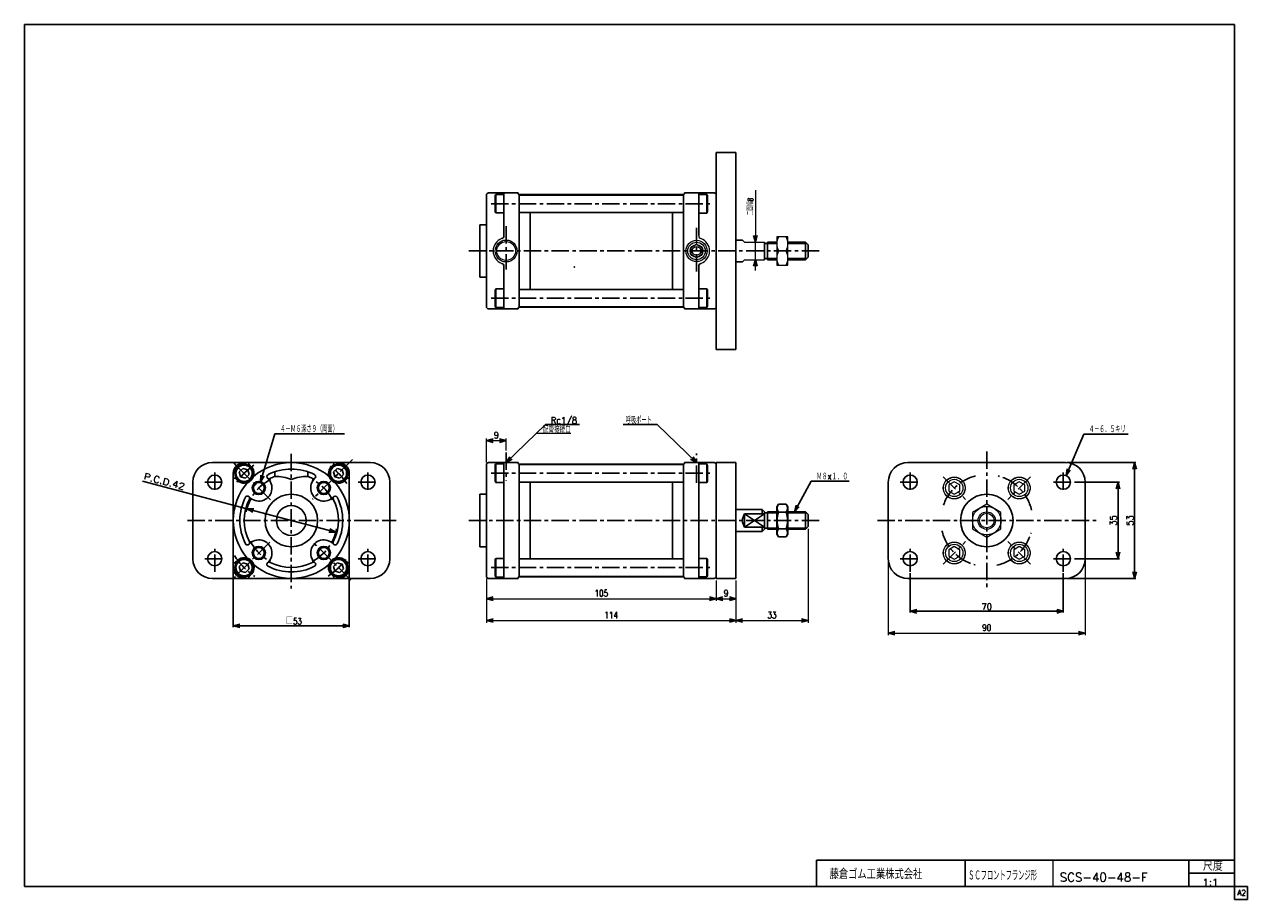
# Model space of a CAD drawing. Header units: millimetres. Extents: x -272 to 287, y -200 to 200.
import ezdxf
from ezdxf.enums import TextEntityAlignment as Align

# ---------------------------------------------------------------- set-up
doc = ezdxf.new("R2010")
doc.units = ezdxf.units.MM
doc.header["$LTSCALE"] = 0.25
doc.header["$PDSIZE"] = 1
doc.linetypes.add('CENTER', pattern=[50.8, 31.75, -6.35, 6.35, -6.35])
doc.linetypes.add('DASHED', pattern=[19.05, 12.7, -6.35])
for name, color, linetype in [('Layer0001', 7, 'Continuous'), ('Layer0016', 7, 'Continuous'), ('ZUWAKU', 7, 'Continuous')]:
    doc.layers.add(name, color=color, linetype=linetype)
doc.styles.add('FdaStyle0', font='txt.shx', dxfattribs={"width": 0.8, "bigfont": 'bigfont'})
doc.dimstyles.new('DaDimRotatedStyle', dxfattribs={"dimtxt": 3, "dimasz": 3.000002, "dimexe": 1, "dimexo": 1, "dimgap": 1, "dimtad": 3, "dimdsep": 46, "dimtxsty": 'FdaStyle0', "dimblk1": 'OPEN30', "dimblk2": 'OPEN30', "dimsah": 1, "dimcen": 0.09, "dimclrd": 4, "dimclre": 4, "dimclrt": 4, "dimadec": 0, "dimazin": 2, "dimtfac": 1, "dimtdec": 4, "dimtmove": 0, "dimatfit": 0, "dimfxl": 1, "dimarcsym": 0})

# ---------------------------------------------------------------- blocks, each defined once
blk = doc.blocks.new('_OPEN30')
at = {"color": 0, "linetype": 'ByBlock', "lineweight": -2}
for p, q in [((-1, 0.267949), (0, 0)), ((0, 0), (-1, -0.267949)), ((0, 0), (-1, 0))]:
    blk.add_line(p, q, dxfattribs=at)
blk = doc.blocks.new('DC_GROUP_Φ40_1')
at = {"color": 4, "linetype": 'Continuous', "lineweight": 25}
for p, q in [((72.59, -19.22), (71.86, -20.48)), ((71.86, -32.98), (71.86, -20.48)), ((71.86, -32.98), (71.86, -20.48)), ((72.59, -19.22), (76.14, -19.22)), ((76.14, -19.22), (76.86, -20.48)), ((76.86, -32.98), (76.86, -20.48)), ((72.59, -22.98), (76.14, -22.98)), ((72.59, -34.24), (71.86, -32.98)), ((72.59, -30.48), (76.14, -30.48)), ((76.14, -34.24), (76.86, -32.98)), ((72.59, -34.24), (76.14, -34.24))]:
    blk.add_line(p, q, dxfattribs=at)
for centre, radius, start, end in [((75.33, -21.1), 3.32, 145.6111, 214.3889), ((73.4, -21.1), 3.32, 325.6111, 34.3889), ((84.43, -26.73), 12.42, 162.4111, 197.5889), ((64.3, -26.73), 12.42, 342.4111, 17.5889), ((75.33, -32.36), 3.32, 145.6111, 214.3889), ((73.4, -32.36), 3.32, 325.6111, 34.3889)]:
    blk.add_arc(centre, radius, start, end, dxfattribs=at)
blk = doc.blocks.new('DC_GROUP_Φ40_2')
at = {"color": 4, "linetype": 'Continuous', "lineweight": 13}
for p, q in [((76.86, 102.97), (71.86, 102.97)), ((71.86, 102.97), (71.86, 89.97)), ((76.86, 89.97), (76.86, 102.97)), ((72.58, 96.47), (76.14, 96.47)), ((71.86, 89.97), (76.86, 89.97))]:
    blk.add_line(p, q, dxfattribs=at)
for centre, start, end in [((79.5, 99.72), 154.8262, 205.1738), ((69.23, 99.72), 334.8262, 25.1738), ((79.5, 93.22), 154.8262, 205.1738), ((69.23, 93.22), 334.8262, 25.1738)]:
    blk.add_arc(centre, 7.64, start, end, dxfattribs=at)
blk = doc.blocks.new('*D3')
at = {"color": 4, "linetype": 'Continuous', "lineweight": 13}
for p, q in [((122.81, -45.23), (122.81, -79.23)), ((212.81, -45.23), (212.81, -79.23)), ((122.81, -78.23), (212.81, -78.23))]:
    blk.add_line(p, q, dxfattribs=at)
at = {"color": 4, "xscale": 3.000002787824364, "yscale": 2.999989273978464}
for p, rotation in [((122.81, -78.23), 180), ((212.81, -78.23), 360)]:
    blk.add_blockref('_OPEN30', p, dxfattribs=dict(at, rotation=rotation))
at = {"color": 4, "insert": (167.81, -77.23), "char_height": 3, "width": 9.75, "attachment_point": 8, "style": 'FdaStyle0'}
blk.add_mtext('\\T1.00;90', dxfattribs=at)
blk = doc.blocks.new('*D4')
at = {"color": 4, "linetype": 'Continuous', "lineweight": 13}
for p, q in [((-60.84, -0.23), (-60.84, 10.77)), ((-60.84, 9.77), (-51.84, 9.77)), ((-51.84, 5.31), (-51.84, 10.77))]:
    blk.add_line(p, q, dxfattribs=at)
at = {"color": 4, "xscale": 3.000002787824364, "yscale": 2.999989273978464}
for p, rotation in [((-60.84, 9.77), 180), ((-51.84, 9.77), 360)]:
    blk.add_blockref('_OPEN30', p, dxfattribs=dict(at, rotation=rotation))
at = {"color": 4, "insert": (-56.34, 10.77), "char_height": 3, "width": 7.5, "attachment_point": 8, "style": 'FdaStyle0'}
blk.add_mtext('\\T1.00;9', dxfattribs=at)
blk = doc.blocks.new('*D5')
at = {"color": 4, "linetype": 'Continuous', "lineweight": 13}
for p, q in [((-60.84, -53.23), (-60.84, -63.48)), ((44.16, -54.23), (44.16, -63.48)), ((-60.84, -62.48), (44.16, -62.48))]:
    blk.add_line(p, q, dxfattribs=at)
at = {"color": 4, "xscale": 3.000002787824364, "yscale": 2.999989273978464}
for p, rotation in [((-60.84, -62.48), 180), ((44.16, -62.48), 360)]:
    blk.add_blockref('_OPEN30', p, dxfattribs=dict(at, rotation=rotation))
at = {"color": 4, "insert": (-8.34, -61.48), "char_height": 3, "width": 15, "attachment_point": 8, "style": 'FdaStyle0'}
blk.add_mtext('\\T1.00;105', dxfattribs=at)
blk = doc.blocks.new('*D6')
at = {"color": 4, "linetype": 'Continuous', "lineweight": 13}
for p, q in [((44.16, -54.23), (44.16, -63.48)), ((53.16, -54.23), (53.16, -63.48)), ((44.16, -62.48), (53.16, -62.48))]:
    blk.add_line(p, q, dxfattribs=at)
at = {"color": 4, "xscale": 3.000002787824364, "yscale": 2.999989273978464}
for p, rotation in [((44.16, -62.48), 180), ((53.16, -62.48), 360)]:
    blk.add_blockref('_OPEN30', p, dxfattribs=dict(at, rotation=rotation))
at = {"color": 4, "insert": (48.66, -61.48), "char_height": 3, "width": 7.5, "attachment_point": 8, "style": 'FdaStyle0'}
blk.add_mtext('\\T1.00;9', dxfattribs=at)
blk = doc.blocks.new('*D7')
at = {"color": 4, "linetype": 'Continuous', "lineweight": 13}
for p, q in [((-60.84, -53.23), (-60.84, -73.48)), ((53.16, -54.23), (53.16, -73.48)), ((-60.84, -72.48), (53.16, -72.48))]:
    blk.add_line(p, q, dxfattribs=at)
at = {"color": 4, "xscale": 3.000002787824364, "yscale": 2.999989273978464}
for p, rotation in [((-60.84, -72.48), 180), ((53.16, -72.48), 360)]:
    blk.add_blockref('_OPEN30', p, dxfattribs=dict(at, rotation=rotation))
at = {"color": 4, "insert": (-3.84, -71.48), "char_height": 3, "width": 15, "attachment_point": 8, "style": 'FdaStyle0'}
blk.add_mtext('\\T1.00;114', dxfattribs=at)
blk = doc.blocks.new('*D8')
at = {"color": 4, "linetype": 'Continuous', "lineweight": 13}
for p, q in [((86.16, -30.53), (86.16, -73.48)), ((53.16, -54.23), (53.16, -73.48)), ((53.16, -72.48), (86.16, -72.48))]:
    blk.add_line(p, q, dxfattribs=at)
at = {"color": 4, "xscale": 3.000002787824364, "yscale": 2.999989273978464}
for p, rotation in [((53.16, -72.48), 180), ((86.16, -72.48), 360)]:
    blk.add_blockref('_OPEN30', p, dxfattribs=dict(at, rotation=rotation))
at = {"color": 4, "insert": (69.66, -71.48), "char_height": 3, "width": 11.25, "attachment_point": 8, "style": 'FdaStyle0'}
blk.add_mtext('\\T1.00;33', dxfattribs=at)
blk = doc.blocks.new('DC_GROUP_Φ40_3')
at = {"color": 4, "linetype": 'Continuous', "lineweight": 13}
for p, q in [((167.81, -19.28), (161.31, -23.03)), ((174.31, -23.03), (167.81, -19.28)), ((161.31, -23.03), (161.31, -30.53)), ((174.31, -30.53), (174.31, -23.03)), ((161.31, -30.53), (167.81, -34.29)), ((167.81, -34.29), (174.31, -30.53))]:
    blk.add_line(p, q, dxfattribs=at)
for radius in [6.5, 4, 3.32]:
    blk.add_circle((167.81, -26.78), radius, dxfattribs=at)
blk = doc.blocks.new('DC_GROUP_Φ40_4')
at = {"color": 4, "linetype": 'Continuous', "lineweight": 13}
for p, q in [((152.96, -8.99), (150.46, -10.44)), ((150.46, -10.44), (150.46, -13.32)), ((155.46, -10.44), (152.96, -8.99)), ((155.46, -13.32), (155.46, -10.44)), ((150.46, -13.32), (152.96, -14.77)), ((152.96, -14.77), (155.46, -13.32))]:
    blk.add_line(p, q, dxfattribs=at)
for radius in [5, 3.96]:
    blk.add_circle((152.96, -11.88), radius, dxfattribs=at)
at = {"color": 4, "linetype": 'DASHED', "lineweight": 13}
blk.add_circle((152.96, -11.88), 4.95, dxfattribs=at)
blk = doc.blocks.new('DC_GROUP_Φ40_5')
at = {"color": 4, "linetype": 'Continuous', "lineweight": 13}
for p, q in [((182.66, -8.99), (180.16, -10.44)), ((180.16, -10.44), (180.16, -13.32)), ((185.16, -10.44), (182.66, -8.99)), ((185.16, -13.32), (185.16, -10.44)), ((180.16, -13.32), (182.66, -14.77)), ((182.66, -14.77), (185.16, -13.32))]:
    blk.add_line(p, q, dxfattribs=at)
for radius in [5, 3.96]:
    blk.add_circle((182.66, -11.88), radius, dxfattribs=at)
at = {"color": 4, "linetype": 'DASHED', "lineweight": 13}
blk.add_circle((182.66, -11.88), 4.95, dxfattribs=at)
blk = doc.blocks.new('DC_GROUP_Φ40_6')
at = {"color": 4, "linetype": 'Continuous', "lineweight": 13}
for p, q in [((152.96, -38.69), (150.46, -40.14)), ((155.46, -40.14), (152.96, -38.69)), ((150.46, -40.14), (150.46, -43.02)), ((150.46, -43.02), (152.96, -44.47)), ((152.96, -44.47), (155.46, -43.02)), ((155.46, -43.02), (155.46, -40.14))]:
    blk.add_line(p, q, dxfattribs=at)
for radius in [5, 3.96]:
    blk.add_circle((152.96, -41.58), radius, dxfattribs=at)
at = {"color": 4, "linetype": 'DASHED', "lineweight": 13}
blk.add_circle((152.96, -41.58), 4.95, dxfattribs=at)
blk = doc.blocks.new('DC_GROUP_Φ40_7')
at = {"color": 4, "linetype": 'Continuous', "lineweight": 13}
for p, q in [((182.66, -38.69), (180.16, -40.14)), ((185.16, -40.14), (182.66, -38.69)), ((180.16, -40.14), (180.16, -43.02)), ((180.16, -43.02), (182.66, -44.47)), ((182.66, -44.47), (185.16, -43.02)), ((185.16, -43.02), (185.16, -40.14))]:
    blk.add_line(p, q, dxfattribs=at)
for radius in [5, 3.96]:
    blk.add_circle((182.66, -41.58), radius, dxfattribs=at)
at = {"color": 4, "linetype": 'DASHED', "lineweight": 13}
blk.add_circle((182.66, -41.58), 4.95, dxfattribs=at)

msp = doc.modelspace()

# ---------------------------------------------------------------- linework, layer by layer
at = {"color": 4, "linetype": 'Continuous', "lineweight": 25}
for p, q in [((44.162, 141.465), (53.162, 141.465)), ((44.162, 51.465), (44.162, 141.465)), ((53.162, 141.465), (53.162, 51.465)), ((-56.838, 121.829), (-56.538, 122.349)), ((-56.838, 114.368), (-56.838, 121.829)), ((-56.538, 113.849), (-56.538, 122.349)), ((-52.838, 122.349), (-56.538, 122.349)), ((-52.838, 122.965), (-52.838, 103.536)), ((-45.838, 96.465), (-45.838, 122.218)), ((-45.738, 122.032), (-45.838, 121.932)), ((-45.838, 121.932), (-45.838, 114.132)), ((-45.738, 122.032), (29.062, 122.032)), ((-40.838, 122.032), (-40.838, 122.215)), ((-40.838, 122.215), (24.162, 122.215)), ((24.162, 122.032), (24.162, 122.215)), ((29.162, 121.932), (29.062, 122.032)), ((29.162, 122.218), (29.162, 114.132)), ((29.162, 96.465), (29.162, 122.032)), ((36.162, 103.536), (36.162, 122.965)), ((36.162, 122.282), (39.862, 122.282)), ((40.162, 121.762), (39.862, 122.282)), ((39.862, 113.782), (39.862, 122.282)), ((40.162, 114.301), (40.162, 121.762)), ((-56.538, 113.849), (-56.838, 114.368)), ((-52.838, 113.849), (-56.538, 113.849)), ((-45.738, 114.032), (-45.838, 114.132)), ((-45.738, 114.032), (29.062, 114.032)), ((-40.838, 96.465), (-40.838, 114.032)), ((24.162, 96.465), (24.162, 114.032)), ((29.062, 114.032), (29.162, 114.132)), ((36.162, 113.782), (39.862, 113.782)), ((39.862, 113.782), (40.162, 114.301)), ((53.162, 101.465), (56.162, 101.465)), ((-45.838, 96.465), (-45.838, 70.713)), ((-40.838, 96.465), (-40.838, 78.898)), ((24.162, 96.465), (24.162, 78.898)), ((29.162, 96.465), (29.162, 70.898)), ((66.162, 96.465), (66.162, 100.465)), ((66.162, 99.915), (67.662, 99.915)), ((66.162, 96.465), (66.162, 92.465)), ((67.662, 100.465), (71.862, 100.465)), ((67.662, 100.465), (67.662, 92.465)), ((67.662, 99.915), (71.862, 99.915)), ((76.862, 100.465), (84.962, 100.465)), ((76.862, 99.915), (85.512, 99.915)), ((84.962, 100.465), (86.162, 99.265)), ((84.962, 100.465), (84.962, 92.465)), ((86.162, 99.265), (86.162, 93.665)), ((53.162, 91.465), (56.162, 91.465)), ((66.162, 93.015), (67.662, 93.015)), ((67.662, 93.015), (71.862, 93.015)), ((67.662, 92.465), (71.862, 92.465)), ((76.862, 93.015), (85.512, 93.015)), ((76.862, 92.465), (84.962, 92.465)), ((84.962, 92.465), (86.162, 93.665)), ((-52.838, 89.394), (-52.838, 69.965)), ((36.162, 89.394), (36.162, 69.965)), ((-56.538, 79.082), (-56.838, 78.562)), ((-56.838, 78.562), (-56.838, 71.101)), ((-56.538, 79.082), (-56.538, 70.582)), ((-52.838, 79.082), (-56.538, 79.082)), ((-45.738, 78.898), (-45.838, 78.798)), ((-45.838, 70.998), (-45.838, 78.798)), ((-45.738, 78.898), (29.062, 78.898)), ((29.062, 78.898), (29.162, 78.798)), ((29.162, 70.713), (29.162, 78.798)), ((36.162, 79.148), (39.862, 79.148)), ((39.862, 79.148), (39.862, 70.648)), ((39.862, 79.148), (40.162, 78.629)), ((40.162, 78.629), (40.162, 71.168)), ((-56.838, 71.101), (-56.538, 70.582)), ((-52.838, 70.582), (-56.538, 70.582)), ((-45.738, 70.898), (-45.838, 70.998)), ((-45.738, 70.898), (29.062, 70.898)), ((-40.838, 70.898), (-40.838, 70.715)), ((-40.838, 70.715), (24.162, 70.715)), ((24.162, 70.898), (24.162, 70.715)), ((29.162, 70.998), (29.062, 70.898)), ((36.162, 70.648), (39.862, 70.648)), ((40.162, 71.168), (39.862, 70.648)), ((44.162, 51.465), (53.162, 51.465)), ((-18.297, 17.077), (-33.798, 17.077)), ((1.621, 17.077), (17.122, 17.077)), ((-164.069, -9.124), (-157.527, 12.9)), ((-157.527, 12.9), (-125.727, 12.9)), ((212.115, 12.77), (204.076, -6.237)), ((212.115, 12.77), (232.419, 12.77)), ((-186.038, -0.23), (-114.038, -0.23)), ((-172.203, -2.933), (-173.836, -4.566)), ((-173.836, -4.566), (-173.238, -6.797)), ((-169.972, -3.531), (-172.203, -2.933)), ((-169.374, -5.761), (-169.972, -3.531)), ((-129.069, -2.933), (-130.702, -4.566)), ((-130.702, -4.566), (-130.104, -6.797)), ((-126.838, -3.531), (-129.069, -2.933)), ((-126.241, -5.761), (-126.838, -3.531)), ((-56.838, -1.367), (-56.538, -0.847)), ((-56.838, -8.827), (-56.838, -1.367)), ((-56.538, -9.347), (-56.538, -0.847)), ((-52.838, -0.847), (-56.538, -0.847)), ((-52.838, -26.73), (-52.838, -0.23)), ((-45.838, -26.73), (-45.838, -0.978)), ((-45.738, -1.164), (-45.838, -1.264)), ((-45.838, -1.264), (-45.838, -9.064)), ((-45.738, -1.164), (29.062, -1.164)), ((-40.838, -1.164), (-40.838, -0.98)), ((-40.838, -0.98), (24.162, -0.98)), ((24.162, -1.164), (24.162, -0.98)), ((29.162, -1.264), (29.062, -1.164)), ((29.162, -0.978), (29.162, -9.064)), ((29.162, -26.73), (29.162, -1.164)), ((36.162, -26.73), (36.162, -0.23)), ((36.162, -0.914), (39.862, -0.914)), ((39.862, -9.414), (39.862, -0.914)), ((40.162, -8.894), (40.162, -1.433)), ((44.162, -0.23), (53.162, -0.23)), ((44.162, -53.23), (44.162, -0.23)), ((53.162, -0.23), (53.162, -53.23)), ((131.81, -0.23), (203.81, -0.23)), ((204.41, -0.23), (236.01, -0.23)), ((235.41, -0.23), (235.41, -53.23)), ((-170.341, -21.365), (-218.01, -8.768)), ((-195.038, -44.23), (-195.038, -9.23)), ((-173.238, -6.797), (-171.007, -7.394)), ((-171.007, -7.394), (-169.374, -5.761)), ((-130.104, -6.797), (-127.874, -7.394)), ((-127.874, -7.394), (-126.241, -5.761)), ((-105.038, -9.23), (-105.038, -44.23)), ((-56.538, -9.347), (-56.838, -8.827)), ((-52.838, -9.347), (-56.538, -9.347)), ((-45.738, -9.164), (-45.838, -9.064)), ((-45.738, -9.164), (29.062, -9.164)), ((-40.838, -26.73), (-40.838, -9.164)), ((24.162, -26.73), (24.162, -9.164)), ((29.062, -9.164), (29.162, -9.064)), ((36.162, -9.414), (39.862, -9.414)), ((39.862, -9.414), (40.162, -8.894)), ((79.907, -22.73), (87.595, -8.811)), ((87.595, -8.811), (104.995, -8.811)), ((122.81, -44.23), (122.81, -9.23)), ((207.91, -9.23), (228.41, -9.23)), ((212.81, -9.23), (212.81, -44.23)), ((227.81, -9.23), (227.81, -44.23)), ((-170.341, -21.365), (-129.735, -32.096)), ((53.162, -21.73), (65.162, -21.73)), ((65.162, -21.73), (66.162, -22.73)), ((65.162, -21.73), (65.162, -23.73)), ((-52.838, -26.73), (-52.838, -53.23)), ((-45.838, -26.73), (-45.838, -52.483)), ((-40.838, -26.73), (-40.838, -44.297)), ((24.162, -26.73), (24.162, -44.297)), ((29.162, -26.73), (29.162, -52.297)), ((36.162, -26.73), (36.162, -53.23)), ((57.162, -26.73), (57.162, -23.73)), ((57.162, -23.73), (66.162, -23.73)), ((57.162, -23.73), (66.162, -29.73)), ((57.162, -29.73), (66.162, -23.73)), ((57.162, -26.73), (57.162, -29.73)), ((66.162, -26.73), (66.162, -22.73)), ((66.162, -23.28), (67.662, -23.28)), ((66.162, -26.73), (66.162, -30.73)), ((67.662, -22.73), (71.862, -22.73)), ((67.662, -22.73), (67.662, -30.73)), ((67.662, -23.28), (71.862, -23.28)), ((76.862, -22.73), (84.962, -22.73)), ((76.862, -23.28), (85.512, -23.28)), ((84.962, -22.73), (86.162, -23.93)), ((84.962, -22.73), (84.962, -30.73)), ((86.162, -23.93), (86.162, -29.53)), ((53.162, -31.73), (65.162, -31.73)), ((57.162, -29.73), (66.162, -29.73)), ((65.162, -29.73), (65.162, -31.73)), ((66.162, -30.73), (65.162, -31.73)), ((66.162, -30.18), (67.662, -30.18)), ((67.662, -30.18), (71.862, -30.18)), ((67.662, -30.73), (71.862, -30.73)), ((76.862, -30.18), (85.512, -30.18)), ((76.862, -30.73), (84.962, -30.73)), ((84.962, -30.73), (86.162, -29.53)), ((-56.538, -44.114), (-56.838, -44.634)), ((-56.838, -44.634), (-56.838, -52.094)), ((-56.538, -44.114), (-56.538, -52.614)), ((-52.838, -44.114), (-56.538, -44.114)), ((-45.738, -44.297), (-45.838, -44.397)), ((-45.838, -52.197), (-45.838, -44.397)), ((-45.738, -44.297), (29.062, -44.297)), ((29.062, -44.297), (29.162, -44.397)), ((29.162, -52.483), (29.162, -44.397)), ((36.162, -44.047), (39.862, -44.047)), ((39.862, -44.047), (39.862, -52.547)), ((39.862, -44.047), (40.162, -44.567)), ((40.162, -44.567), (40.162, -52.028)), ((207.91, -44.23), (228.41, -44.23)), ((-176.538, -48.83), (-176.538, -75.514)), ((-172.203, -46.066), (-173.836, -47.699)), ((-173.836, -47.699), (-173.238, -49.93)), ((-173.238, -49.93), (-171.007, -50.528)), ((-169.972, -46.664), (-172.203, -46.066)), ((-171.007, -50.528), (-169.374, -48.895)), ((-169.374, -48.895), (-169.972, -46.664)), ((-129.069, -46.066), (-130.702, -47.699)), ((-130.702, -47.699), (-130.104, -49.93)), ((-130.104, -49.93), (-127.874, -50.528)), ((-126.838, -46.664), (-129.069, -46.066)), ((-127.874, -50.528), (-126.241, -48.895)), ((-126.241, -48.895), (-126.838, -46.664)), ((-123.538, -48.83), (-123.538, -75.514)), ((-114.038, -53.23), (-186.038, -53.23)), ((-56.838, -52.094), (-56.538, -52.614)), ((-52.838, -52.614), (-56.538, -52.614)), ((-45.738, -52.297), (-45.838, -52.197)), ((-45.738, -52.297), (29.062, -52.297)), ((-40.838, -52.297), (-40.838, -52.48)), ((-40.838, -52.48), (24.162, -52.48)), ((24.162, -52.297), (24.162, -52.48)), ((29.162, -52.197), (29.062, -52.297)), ((36.162, -52.547), (39.862, -52.547)), ((40.162, -52.028), (39.862, -52.547)), ((44.162, -53.23), (53.162, -53.23)), ((203.81, -53.23), (131.81, -53.23)), ((132.81, -50.83), (132.81, -68.83)), ((202.81, -50.83), (202.81, -68.83)), ((204.41, -53.23), (236.01, -53.23)), ((132.81, -68.23), (202.81, -68.23)), ((-176.538, -74.914), (-123.538, -74.914))]:
    msp.add_line(p, q, dxfattribs=at)
at = {"color": 4, "linetype": 'Continuous', "lineweight": 13}
for p, q in [((62.05, 124.205), (62.05, 100.465)), ((57.162, 100.465), (56.162, 101.465)), ((57.162, 100.465), (66.162, 100.465)), ((62.05, 92.465), (62.05, 100.465)), ((71.862, 100.465), (71.862, 92.465)), ((56.162, 91.465), (57.162, 92.465)), ((57.162, 92.465), (66.162, 92.465)), ((62.05, 87.465), (62.05, 92.465)), ((-51.838, -0.23), (-33.798, 17.077)), ((35.162, -0.23), (17.122, 17.077)), ((-37.932, 13.111), (-22.303, 13.111)), ((39.862, -0.914), (40.162, -1.433))]:
    msp.add_line(p, q, dxfattribs=at)
at = {"color": 4, "linetype": 'CENTER', "lineweight": 25}
for p, q in [((-58.718, 118.032), (42.162, 118.032)), ((-51.838, 107.75), (-51.838, 87.994)), ((35.162, 87.116), (35.162, 107.078)), ((91.162, 96.465), (-68.838, 96.465)), ((-58.718, 74.898), (42.162, 74.898)), ((-51.838, 4.31), (-51.838, -8.564)), ((35.162, -9.528), (35.162, 3.845)), ((167.81, 4.77), (167.81, -58.23)), ((-185.038, -4.73), (-185.038, -13.73)), ((-115.038, -4.73), (-115.038, -13.73)), ((-58.718, -5.164), (42.162, -5.164)), ((132.81, -4.73), (132.81, -13.73)), ((202.81, -4.73), (202.81, -13.73)), ((-189.538, -9.23), (-180.538, -9.23)), ((-119.538, -9.23), (-110.538, -9.23)), ((128.31, -9.23), (137.31, -9.23)), ((147.884, -6.804), (158.146, -17.067)), ((187.736, -6.804), (177.473, -17.067)), ((198.31, -9.23), (207.31, -9.23)), ((-197.47, -26.73), (-102.079, -26.73)), ((91.162, -26.73), (-68.838, -26.73)), ((117.81, -26.73), (217.81, -26.73)), ((147.884, -46.656), (158.146, -36.394)), ((187.736, -46.656), (177.473, -36.394)), ((-189.538, -44.23), (-180.538, -44.23)), ((-185.038, -50.23), (-185.038, -39.73)), ((-119.538, -44.23), (-110.538, -44.23)), ((-115.038, -50.23), (-115.038, -39.73)), ((128.31, -44.23), (137.31, -44.23)), ((132.81, -50.23), (132.81, -39.73)), ((198.31, -44.23), (207.31, -44.23)), ((202.81, -50.23), (202.81, -39.73)), ((-58.718, -48.297), (42.162, -48.297))]:
    msp.add_line(p, q, dxfattribs=at)
at = {"color": 4, "linetype": 'Continuous', "lineweight": 13}
for radius in [5, 4.298]:
    msp.add_circle((-51.838, 96.465), radius, dxfattribs=at)
at = {"color": 4, "linetype": 'Continuous', "lineweight": 25}
for centre, radius in [((-171.605, -5.164), 4.25), ((-171.605, -5.164), 3.73), ((-128.471, -5.164), 4.25), ((-128.471, -5.164), 3.73), ((-185.038, -9.23), 3.25), ((-115.038, -9.23), 3.25), ((132.81, -9.23), 3.25), ((202.81, -9.23), 3.25), ((167.81, -26.73), 12), ((-185.038, -44.23), 3.25), ((-171.605, -48.297), 4.25), ((-171.605, -48.297), 3.73), ((-128.471, -48.297), 4.25), ((-128.471, -48.297), 3.73), ((-115.038, -44.23), 3.25), ((132.81, -44.23), 3.25), ((202.81, -44.23), 3.25)]:
    msp.add_circle(centre, radius, dxfattribs=at)
at = {"color": 4, "linetype": 'Continuous', "lineweight": 13}
for centre, radius, start, end in [((-51.838, 96.465), 6, 109.47122, 250.52878), ((37.662, 103.536), 1.5, 180, 250.52878), ((35.162, 96.465), 6, 289.47122, 70.52878)]:
    msp.add_arc(centre, radius, start, end, dxfattribs=at)
at = {"color": 4, "linetype": 'Continuous', "lineweight": 25}
for centre, radius, start, end in [((-54.338, 103.536), 1.5, 289.47122, 0), ((-54.338, 89.394), 1.5, 0, 70.52878), ((37.662, 89.394), 1.5, 109.47122, 180), ((-186.038, -9.23), 9, 90, 180), ((-114.038, -9.23), 9, 0, 90), ((131.81, -9.23), 9, 90, 180), ((203.81, -9.23), 9, 0, 90), ((-157.538, -26.581), 20, 67.97569, 90), ((-142.538, -26.581), 20, 90, 112.02431), ((61.162, -26.73), 5, 143.1301, 216.8699), ((-186.038, -44.23), 9, 180, 270), ((-114.038, -44.23), 9, 270, 0), ((131.81, -44.23), 9, 180, 270), ((203.81, -44.23), 9, 270, 0)]:
    msp.add_arc(centre, radius, start, end, dxfattribs=at)
at = {"color": 4, "linetype": 'CENTER', "lineweight": 25}
for centre, radius, start, end in [((167.81, -26.73), 21, 104.19706, 165.0657), ((167.81, -26.73), 21, 13.11023, 75.7741), ((167.81, -26.73), 21, 192.82698, 255.41894), ((167.81, -26.73), 21, 282.79102, 344.54378), ((-150.038, -26.73), 30.5, 211.79795, 237.02351)]:
    msp.add_arc(centre, radius, start, end, dxfattribs=at)
at = {"color": 5, "linetype": 'Continuous'}
msp.add_point((-20.751, 89.144), dxfattribs=at)
at = {"layer": 'Layer0001', "color": 4, "linetype": 'Continuous', "lineweight": 25}
for p, q in [((-60.838, 121.965), (-60.838, 108.465)), ((-60.838, 96.465), (-60.838, 121.965)), ((-59.838, 122.965), (-46.288, 122.965)), ((-59.838, 122.965), (-46.288, 122.965)), ((-46.288, 122.715), (-46.288, 122.965)), ((-45.788, 122.215), (-40.838, 122.215)), ((24.162, 122.032), (24.162, 122.215)), ((29.112, 122.215), (24.162, 122.215)), ((43.162, 122.965), (29.612, 122.965)), ((43.162, 122.965), (29.612, 122.965)), ((29.612, 122.715), (29.612, 122.965)), ((44.162, 121.965), (44.162, 108.465)), ((44.162, 96.465), (44.162, 121.965)), ((-40.838, 96.465), (-40.838, 114.032)), ((24.162, 96.465), (24.162, 114.032)), ((-63.838, 108.465), (-63.838, 84.465)), ((-63.838, 108.465), (-60.838, 108.465)), ((-63.838, 108.465), (-60.838, 108.465)), ((-60.838, 96.465), (-60.838, 70.965)), ((-40.838, 96.465), (-40.838, 78.898)), ((24.162, 96.465), (24.162, 78.898)), ((44.162, 96.465), (44.162, 70.965)), ((-63.838, 84.465), (-60.838, 84.465)), ((-59.838, 69.965), (-46.288, 69.965)), ((-46.288, 70.215), (-46.288, 69.965)), ((-45.788, 70.715), (-40.838, 70.715)), ((24.162, 70.898), (24.162, 70.715)), ((29.112, 70.715), (24.162, 70.715)), ((29.612, 70.215), (29.612, 69.965)), ((43.162, 69.965), (29.612, 69.965)), ((-176.538, -5.23), (-176.538, -48.23)), ((-171.538, -0.23), (-128.538, -0.23)), ((-169.321, -1.084), (-168.187, -2.218)), ((-157.538, -4.459), (-157.538, -6.581)), ((-142.538, -4.459), (-142.538, -6.581)), ((-131.889, -2.218), (-130.756, -1.084)), ((-123.538, -5.23), (-123.538, -48.23)), ((-60.838, -1.23), (-60.838, -14.73)), ((-60.838, -26.73), (-60.838, -1.23)), ((-59.838, -0.23), (-46.288, -0.23)), ((-59.838, -0.23), (-46.288, -0.23)), ((-46.288, -0.48), (-46.288, -0.23)), ((-45.788, -0.98), (-40.838, -0.98)), ((24.162, -1.164), (24.162, -0.98)), ((29.112, -0.98), (24.162, -0.98)), ((43.162, -0.23), (29.612, -0.23)), ((43.162, -0.23), (29.612, -0.23)), ((29.612, -0.48), (29.612, -0.23)), ((44.162, -1.23), (44.162, -14.73)), ((44.162, -26.73), (44.162, -1.23)), ((-175.685, -7.448), (-174.552, -8.58)), ((-125.526, -8.582), (-124.392, -7.448)), ((-40.838, -26.73), (-40.838, -9.164)), ((24.162, -26.73), (24.162, -9.164)), ((-63.838, -14.73), (-63.838, -38.73)), ((-63.838, -14.73), (-60.838, -14.73)), ((-63.838, -14.73), (-60.838, -14.73)), ((-60.838, -26.73), (-60.838, -52.23)), ((-40.838, -26.73), (-40.838, -44.297)), ((24.162, -26.73), (24.162, -44.297)), ((44.162, -26.73), (44.162, -52.23)), ((-63.838, -38.73), (-60.838, -38.73)), ((-175.685, -46.013), (-174.551, -44.879)), ((-125.526, -44.879), (-124.392, -46.013)), ((-171.538, -53.23), (-128.538, -53.23)), ((-169.321, -52.377), (-168.335, -51.391)), ((-131.889, -51.243), (-130.756, -52.377)), ((-59.838, -53.23), (-46.288, -53.23)), ((-46.288, -52.98), (-46.288, -53.23)), ((-45.788, -52.48), (-40.838, -52.48)), ((24.162, -52.297), (24.162, -52.48)), ((29.112, -52.48), (24.162, -52.48)), ((29.612, -52.98), (29.612, -53.23)), ((43.162, -53.23), (29.612, -53.23))]:
    msp.add_line(p, q, dxfattribs=at)
at = {"layer": 'Layer0001', "color": 4, "linetype": 'CENTER', "lineweight": 25}
for p, q in [((-159.519, -17.25), (-177.053, 0.284)), ((-150.038, 3.77), (-150.038, -57.892)), ((-122.109, 1.199), (-140.339, -17.031)), ((-159.901, -36.593), (-177.286, -53.978)), ((-122.76, -54.009), (-140.712, -36.056))]:
    msp.add_line(p, q, dxfattribs=at)
at = {"layer": 'Layer0001', "color": 4, "linetype": 'Continuous', "lineweight": 25}
for centre, radius in [((-164.887, -11.881), 3), ((-164.887, -11.881), 2.5), ((-135.189, -11.881), 3), ((-135.189, -11.881), 2.5), ((-150.038, -26.73), 12), ((-150.038, -26.73), 6.8), ((-164.887, -41.58), 3), ((-164.887, -41.58), 2.5), ((-135.189, -41.58), 3), ((-135.189, -41.58), 2.5)]:
    msp.add_circle(centre, radius, dxfattribs=at)
for centre, radius, start, end in [((-59.838, 121.965), 1, 90, 180), ((-59.838, 121.965), 1, 90, 180), ((-45.788, 122.715), 0.5, 180, 270), ((29.112, 122.715), 0.5, 270, 0), ((43.162, 121.965), 1, 0, 90), ((43.162, 121.965), 1, 0, 90), ((-59.838, 70.965), 1, 180, 270), ((-45.788, 70.215), 0.5, 90, 180), ((29.112, 70.215), 0.5, 0, 90), ((43.162, 70.965), 1, 270, 0), ((-171.538, -5.23), 5, 90, 180), ((-171.605, -5.164), 4.5, 229.23058, 40.76942), ((-168.967, -0.73), 0.5, 90, 225), ((-150.038, -26.73), 26.5, 49.15565, 130.84435), ((-150.038, -26.73), 23.5, 63.09753, 116.90247), ((-128.471, -5.164), 4.5, 139.24222, 310.76942), ((-131.109, -0.73), 0.5, 315, 90), ((-128.538, -5.23), 5, 0, 90), ((-59.838, -1.23), 1, 90, 180), ((-59.838, -1.23), 1, 90, 180), ((-45.788, -0.48), 0.5, 180, 270), ((29.112, -0.48), 0.5, 270, 0), ((43.162, -1.23), 1, 0, 90), ((43.162, -1.23), 1, 0, 90), ((-176.038, -7.801), 0.5, 45, 180), ((-150.038, -26.73), 26.5, 139.15565, 220.48704), ((-164.887, -11.881), 6, 221.83153, 49.67269), ((-160.219, -6.665), 1, 107.28383, 304.19713), ((-150.038, -26.73), 21.5, 110.41621, 116.90247), ((-150.038, -26.73), 21.5, 63.09753, 69.58379), ((-135.189, -11.881), 6, 131.83153, 319.01513), ((-139.858, -6.665), 1, 243.09753, 63.09753), ((-150.038, -26.73), 26.5, 319.51296, 40.84435), ((-124.038, -7.801), 0.5, 0, 135), ((-150.038, -26.73), 23.5, 153.09753, 206.90247), ((-170.103, -16.55), 1, 333.09753, 153.09753), ((-129.973, -16.55), 1, 26.90247, 217.5756), ((-150.038, -26.73), 23.5, 333.09753, 26.90247), ((-150.038, -26.73), 21.5, 153.09753, 206.90247), ((-150.038, -26.73), 21.5, 333.09753, 26.90247), ((-170.103, -36.911), 1, 206.90247, 26.90247), ((-164.887, -41.58), 6, 311.83153, 138.16847), ((-135.189, -41.58), 6, 41.83153, 228.16847), ((-129.973, -36.911), 1, 153.09753, 333.09753), ((-171.538, -48.23), 4.5, 318.03737, 131.95492), ((-128.538, -48.23), 4.5, 48.03737, 221.96263), ((-176.038, -45.659), 0.5, 180, 315), ((-171.538, -48.23), 5, 180, 270), ((-150.038, -26.73), 26.5, 229.51296, 310.48704), ((-160.219, -46.795), 1, 63.09753, 243.09753), ((-150.038, -26.73), 23.5, 243.09753, 296.90247), ((-150.038, -26.73), 21.5, 243.09753, 296.90247), ((-139.858, -46.795), 1, 296.90247, 116.90247), ((-128.538, -48.23), 5, 270, 0), ((-124.038, -45.659), 0.5, 225, 0), ((-168.967, -52.73), 0.5, 135, 270), ((-131.109, -52.73), 0.5, 270, 45), ((-59.838, -52.23), 1, 180, 270), ((-45.788, -52.98), 0.5, 90, 180), ((29.112, -52.98), 0.5, 0, 90), ((43.162, -52.23), 1, 270, 0)]:
    msp.add_arc(centre, radius, start, end, dxfattribs=at)
at = {"layer": 'Layer0001', "color": 4, "linetype": 'CENTER', "lineweight": 25}
for radius, start, end in [(30.5, 123.99585, 146.24456), (30.5, 33.48608, 57.18122), (21, 116.49484, 169.18501), (21, 26.90247, 63.09753), (21, 296.90247, 349.45869), (21, 206.90247, 243.09753), (30.5, 303.59198, 326.49928)]:
    msp.add_arc((-150.038, -26.73), radius, start, end, dxfattribs=at)
at = {"layer": 'Layer0016', "color": 4, "linetype": 'Continuous', "lineweight": 13}
for p, q in [((35.162, 99.415), (32.607, 97.94)), ((32.607, 97.94), (32.607, 94.99)), ((37.717, 97.94), (35.162, 99.415)), ((37.717, 94.99), (37.717, 97.94)), ((32.607, 94.99), (35.162, 93.515)), ((35.162, 93.515), (37.717, 94.99))]:
    msp.add_line(p, q, dxfattribs=at)
for radius in [4.864, 3.998, 2.95, 2]:
    msp.add_circle((35.162, 96.465), radius, dxfattribs=at)
at = {"layer": 'ZUWAKU', "color": 5, "linetype": 'Continuous', "lineweight": 25}
for p, q in [((281, 200), (-272, 200)), ((-272, -194), (-272, 200)), ((281, -200), (281, 200)), ((287, -194), (-272, -194)), ((287, -200), (287, -194)), ((287, -200), (281, -200))]:
    msp.add_line(p, q, dxfattribs=at)
at = {"layer": 'ZUWAKU', "color": 4, "linetype": 'Continuous', "lineweight": 25}
for p, q in [((90, -182), (281, -182)), ((90, -194), (90, -182)), ((158, -182), (158, -194)), ((260.135, -194), (260.135, -182)), ((260.135, -188), (281, -188))]:
    msp.add_line(p, q, dxfattribs=at)
at = {"layer": 'ZUWAKU', "color": 4, "linetype": 'Continuous', "lineweight": 13}
msp.add_line((198, -182), (198, -194), dxfattribs=at)

# ---------------------------------------------------------------- block references
at = {"color": 4, "xscale": 3.000002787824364, "yscale": 2.999989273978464}
for p, rotation in [((62.05, 100.465), 270), ((62.05, 92.465), 90), ((-51.838, -0.23), 223.8134774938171), ((35.162, -0.23), 316.1865225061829), ((204.076, -6.237), 247.0742079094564), ((235.41, -0.23), 90), ((-164.069, -9.124), 253.4571797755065), ((227.81, -9.23), 90), ((-170.341, -21.365), 165.1972531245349), ((79.907, -22.73), 241.0877006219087), ((-129.735, -32.096), 345.1972531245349), ((227.81, -44.23), 270), ((235.41, -53.23), 270), ((132.81, -68.23), 180), ((202.81, -68.23), 360), ((-176.538, -74.914), 180), ((-123.538, -74.914), 360)]:
    msp.add_blockref('_OPEN30', p, dxfattribs=dict(at, rotation=rotation))
at = {"linetype": 'Continuous'}
for name in ['DC_GROUP_Φ40_2', 'DC_GROUP_Φ40_4', 'DC_GROUP_Φ40_5', 'DC_GROUP_Φ40_1', 'DC_GROUP_Φ40_3', 'DC_GROUP_Φ40_6', 'DC_GROUP_Φ40_7']:
    msp.add_blockref(name, (0, 0), dxfattribs=at)

# ---------------------------------------------------------------- texts
at = {"color": 4, "style": 'FdaStyle0'}
for s, height, rotation, width, p, p2 in [('二面幅8', 2.5, 90, 0.695652, (61.05, 112.699), (61.05, 120.699)), ('P.C.D.42', 3, -14.80275, 0.8, (-217.756, -7.904), (-199.193, -12.809)), ('35', 3, 90, 0.8, (227.21, -29.13), (227.21, -24.33)), ('53', 3, 90, 0.8, (234.81, -29.13), (234.81, -24.33))]:
    msp.add_text(s, height=height, rotation=rotation, dxfattribs=dict(at, width=width)).set_placement(p, p2, align=Align.FIT)
for s, height, width, p, p2 in [('４－Ｍ６深さ９（両面）', 3, 0.666667, (-155.127, 13.5), (-128.727, 13.5)), ('Rc1/8', 3, 0.8, (-31.425, 17.5), (-19.425, 17.5)), ('呼吸ポート', 3, 0.666667, (2.749, 17.5), (14.749, 17.5)), ('配管接続口', 3, 0.680851, (-35.103, 13.111), (-22.303, 13.111)), ('４－６．５キリ', 3, 0.666667, (214.515, 13.37), (231.315, 13.37)), ('Ｍ８×１．０', 3, 0.666667, (89.995, -8.211), (104.395, -8.211)), ('70', 3, 0.8, (165.41, -67.63), (170.21, -67.63)), ('□53', 3, 0.75, (-152.438, -74.314), (-145.238, -74.314)), ('ＳＣフロントフランジ形', 4, 0.543253, (159.333, -191.208), (190.733, -191.208)), ('SCS-40-48-F', 4, 0.820408, (201.161, -191.795), (241.361, -191.795)), ('1:1', 3, 0.8, (266.426, -193.595), (273.626, -193.595))]:
    msp.add_text(s, height=height, dxfattribs=dict(at, width=width)).set_placement(p, p2, align=Align.FIT)
at = {"layer": 'ZUWAKU', "color": 4, "style": 'FdaStyle0'}
for s, height, width, p, p2 in [('尺度', 3.8, 0.749175, (266.615, -186.78), (275.695, -186.78)), ('藤倉ゴム工業株式会社', 4.5, 0.652778, (96.013, -190.657), (138.313, -190.657))]:
    msp.add_text(s, height=height, dxfattribs=dict(at, width=width)).set_placement(p, p2, align=Align.FIT)
at = {"layer": 'ZUWAKU', "color": 7, "style": 'FdaStyle0', "width": 0.8}
msp.add_text('A2', height=2.5, dxfattribs=at).set_placement((282.307, -198.125), (286.307, -198.125), align=Align.FIT)

# ---------------------------------------------------------------- dimensions: what is measured, and where the dimension line sits
at = {"linetype": 'Continuous', "lineweight": 13}
for base, p1, p2, picture, middle in [((-51.838, 9.77), (-60.838, -1.23), (-51.838, 4.31), '*D4', (-56.338, 9.77)), ((86.162, -72.48), (53.162, -53.23), (86.162, -29.53), '*D8', (69.662, -72.48)), ((212.81, -78.23), (122.81, -44.23), (212.81, -44.23), '*D3', (167.81, -78.23)), ((44.162, -62.48), (-60.838, -52.23), (44.162, -53.23), '*D5', (-8.338, -62.48)), ((53.162, -72.48), (-60.838, -52.23), (53.162, -53.23), '*D7', (-3.838, -72.48)), ((53.162, -62.48), (44.162, -53.23), (53.162, -53.23), '*D6', (48.662, -62.48))]:
    dim = msp.add_linear_dim(base=base, p1=p1, p2=p2, dimstyle='DaDimRotatedStyle', override={"dimtxt": 3, "dimasz": 3.000002, "dimexe": 1, "dimexo": 1, "dimgap": 1, "dimtad": 3, "dimtih": 0, "dimtoh": 0, "dimdec": 2, "dimzin": 8, "dimtxsty": 'FdaStyle0', "dimblk1": 'OPEN30', "dimblk2": 'OPEN30', "dimsah": 1, "dimclrd": 4, "dimclre": 4, "dimclrt": 4, "dimazin": 2, "dimtofl": 1, "dimatfit": 0, "dimtolj": 0, "dimtzin": 8}, dxfattribs=at)
    dim.commit()
    dim.dimension.update_dxf_attribs({"geometry": picture, "text_midpoint": middle})

doc.saveas('drawing.dxf')
